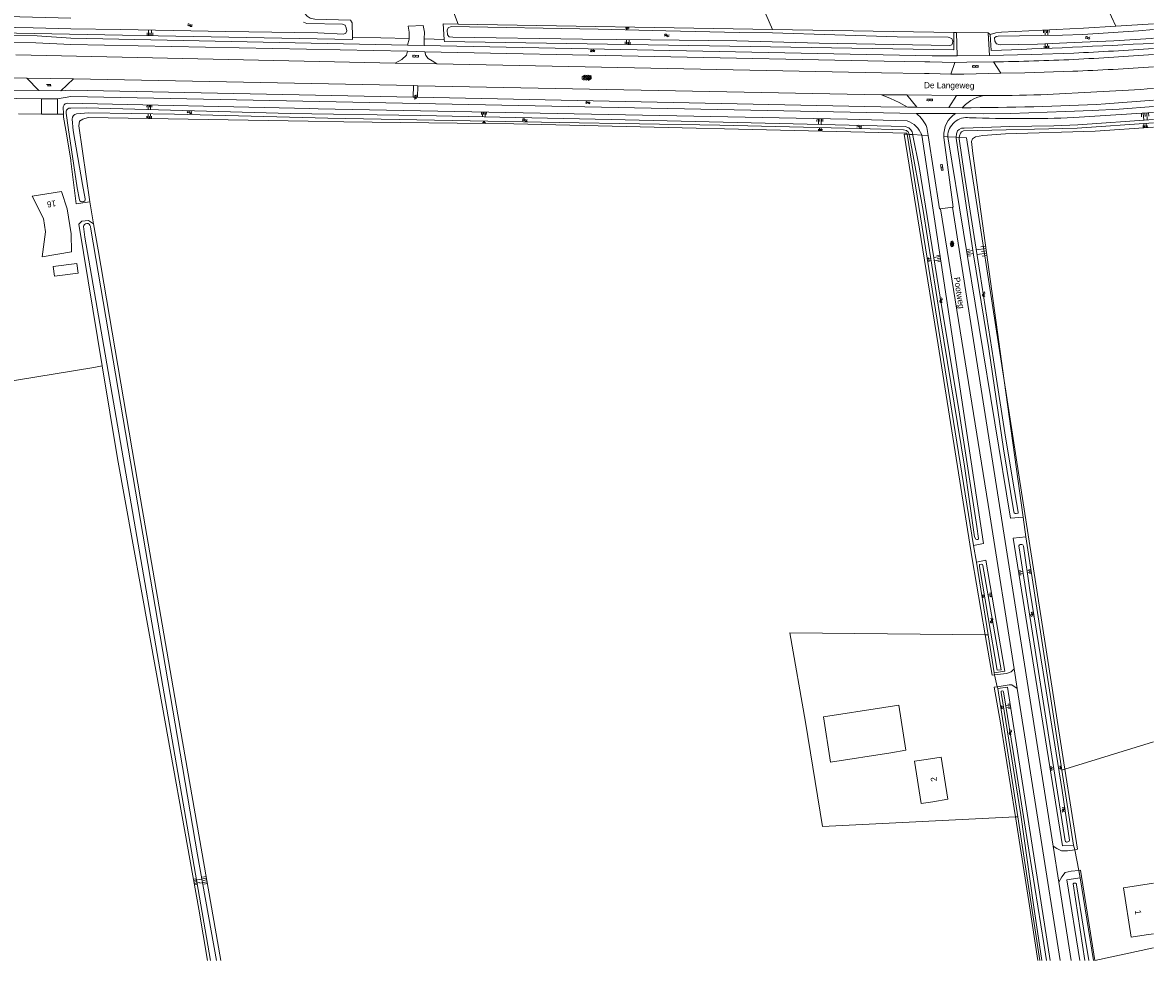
# Model space of a CAD drawing. Extents: x 99476 to 102828, y 406437 to 407931.
# Tile 150 of 162: x 102458 to 102828, y 406437 to 406744. Entities that reach past the tile are written whole.
import ezdxf

# ---------------------------------------------------------------- set-up
doc = ezdxf.new("R2010")
doc.units = 0
doc.header["$MEASUREMENT"] = 0
for name, color, linetype, lineweight in [('BG_bijgebouw', 253, 'Continuous', 0), ('BG_dakoverstek bijgebouw', 253, 'Continuous', 0), ('BG_gesloten verharding', 253, 'Continuous', 0), ('BG_heg haag', 253, 'Continuous', 0), ('BG_hek', 253, 'Continuous', 0), ('BG_hoofdgebouw', 253, 'Continuous', 13), ('BG_huisnummer', 253, 'Continuous', 0), ('BG_insteek sloot', 253, 'Continuous', 0), ('BG_kant sloot', 253, 'Continuous', 0), ('BG_kant verharding', 253, 'Continuous', 0), ('BG_kunstwerk', 253, 'Continuous', 0), ('BG_open verharding', 253, 'Continuous', 0), ('BG_raster', 253, 'Continuous', 0), ('BG_schutting', 253, 'Continuous', 0), ('BG_straatnaam', 253, 'Continuous', 0), ('BG_taludsymbool', 253, 'Continuous', 0), ('BG_vlakafsluiter', 253, 'Continuous', 0), ('BG_watersymbool', 253, 'Continuous', 0)]:
    doc.layers.add(name, color=color, linetype=linetype, lineweight=lineweight)
doc.styles.add('Style-WORKING', font='WORKING.shx')

# ---------------------------------------------------------------- blocks, each defined once
blk = doc.blocks.new('S04')
at = {"layer": 'BG_taludsymbool', "linetype": 'Continuous', "lineweight": 0}
for p, q in [((-0.5, 0), (-0.5, -0.5)), ((-0.25, 0), (-0.25, -1)), ((0, 0), (0, -0.5)), ((0.25, 0), (0.25, -1)), ((0.5, 0), (0.5, -0.5))]:
    blk.add_line(p, q, dxfattribs=at)
blk = doc.blocks.new('S01GV2')
at = {"layer": 'BG_gesloten verharding', "linetype": 'Continuous', "lineweight": 0}
for p, q in [((-0.011625, -0.500414), (0.648313, 0.582897)), ((0.006945, 0.298967), (0.268018, 0.727007)), ((0.618374, -0.705844), (0.009489, 0.408468)), ((0.63697, 0.094645), (0.291267, 0.726467)), ((0.172792, -0.724773), (-0.009122, -0.392669)), ((0.31767, -0.728139), (0.629741, -0.216538))]:
    blk.add_line(p, q, dxfattribs=at)
blk = doc.blocks.new('S01GV4')
at = {"layer": 'BG_gesloten verharding', "linetype": 'Continuous', "lineweight": 0}
for p, q in [((0, 0.278304), (0.9421, 0.823239)), ((0, -0.181671), (1.741927, 0.823239)), ((0, 0.098949), (1.593645, -0.823239)), ((0.117, -0.579), (1.53, 0.238)), ((0.163, 0.466), (2.296, -0.767)), ((0.531, -0.801), (3.134, 0.701)), ((0.567, 0.694), (2.709, -0.545)), ((1.118159, 0.823239), (3.097745, -0.32208)), ((1.293565, -0.823239), (3.161206, 0.256049)), ((1.529745, 0.23842), (2.542019, 0.823239)), ((1.91699, 0.823239), (3.161206, 0.104286)), ((2.715943, 0.823239), (3.161206, 0.565645)), ((0, -0.363991), (0.793486, -0.823239)), ((2.092105, -0.823239), (3.161206, -0.205903))]:
    blk.add_line(p, q, dxfattribs=at)
blk = doc.blocks.new('S01GV6')
at = {"layer": 'BG_gesloten verharding', "linetype": 'Continuous', "lineweight": 0}
for p, q in [((0, 0.018), (0.97, 0.579)), ((0.02, 0.104), (1.242, -0.604)), ((0.164, -0.349), (1.58, 0.468)), ((0.296, 0.406), (1.735, -0.426)), ((0.584, -0.569), (1.922, 0.204)), ((0.814, 0.569), (1.985, -0.109)), ((1.364, -0.58), (1.906, -0.267))]:
    blk.add_line(p, q, dxfattribs=at)
blk = doc.blocks.new('WATERS')
at = {"layer": 'BG_watersymbool', "linetype": 'Continuous', "lineweight": 0}
for centre, start, end in [((-0.375, 0.25), 28.07249, 151.92751), ((-0.375, -0.2), 28.07249, 151.92751), ((0.375, 0.65), 208.07249, 331.92751), ((0.375, 0.2), 208.07249, 331.92751)]:
    blk.add_arc(centre, 0.425, start, end, dxfattribs=at)
blk = doc.blocks.new('S02OV6')
at = {"layer": 'BG_open verharding', "linetype": 'Continuous', "lineweight": 0}
for p, q in [((0, 0.20784), (1.371449, 0.20784)), ((0.085505, 0.20784), (0.085505, 0.268177)), ((0.485, -0.192), (0.486, 0.207)), ((0.885505, 0.20784), (0.885505, 0.31106)), ((1.285, -0.193), (1.285, 0.207)), ((0.268333, -0.19216), (1.549656, -0.19216)), ((0.885505, -0.32925), (0.885505, -0.19216))]:
    blk.add_line(p, q, dxfattribs=at)
blk = doc.blocks.new('S02OV2')
at = {"layer": 'BG_open verharding', "linetype": 'Continuous', "lineweight": 0}
for p, q in [((0.052866, 0.482148), (0.183301, 0.482148)), ((0.183301, -1.01785), (0.183301, 0.982147)), ((0.183301, 0.895191), (0.705039, 0.895191)), ((0.705039, -1.01785), (0.705039, 0.982147)), ((0.705039, 0.43867), (0.835473, 0.43867)), ((0.052866, -0.517416), (0.183301, -0.517416)), ((0.183301, -0.017851), (0.705039, -0.017851)), ((0.183301, -0.930894), (0.705039, -0.930894)), ((0.705039, -0.473938), (0.835473, -0.473938))]:
    blk.add_line(p, q, dxfattribs=at)

msp = doc.modelspace()

# ---------------------------------------------------------------- linework, layer by layer
at = {"layer": 'BG_bijgebouw', "linetype": 'Continuous', "lineweight": 0, "flags": 128}
for points in [[(102739.92, 406520), (102720.184, 406516.924), (102722.494, 406502.114), (102742.23, 406505.19)], [(102742.23, 406505.19), (102747.17, 406505.962), (102744.861, 406520.772), (102739.92, 406520)]]:
    msp.add_lwpolyline(points, dxfattribs=at)
at = {"layer": 'BG_dakoverstek bijgebouw', "linetype": 'Continuous', "lineweight": 0, "flags": 128}
msp.add_lwpolyline([(102475.924, 406662.339), (102468.199, 406661.291), (102467.766, 406664.481), (102475.491, 406665.528), (102475.924, 406662.339)], dxfattribs=at)
at = {"layer": 'BG_heg haag', "linetype": 'Continuous', "lineweight": 0}
for p, q in [((102565.796, 406739.695), (102584.414, 406739.242)), ((102589.338, 406739.09), (102595.928, 406738.925))]:
    msp.add_line(p, q, dxfattribs=at)
at = {"layer": 'BG_heg haag', "linetype": 'Continuous', "lineweight": 0, "flags": 128}
msp.add_lwpolyline([(102809.093, 406437.124), (102828.314, 406441.266929)], dxfattribs=at)
at = {"layer": 'BG_hek', "linetype": 'Continuous', "lineweight": 0}
for p, q in [((102816.032, 406743.254), (102806.361, 406763.927)), ((102456.35, 406714.561), (102463.889, 406714.471)), ((102469.101, 406714.376), (102471.106, 406714.382))]:
    msp.add_line(p, q, dxfattribs=at)
at = {"layer": 'BG_hoofdgebouw', "linetype": 'Continuous', "lineweight": 13, "flags": 128}
for points in [[(102464.518, 406680.198), (102460.896, 406687.577), (102470.469, 406689.043), (102472.299, 406683.454), (102473.651, 406675.186), (102473.715, 406669.286), (102464.154, 406667.722), (102465.171, 406675.889), (102464.518, 406680.198)], [(102755.99, 406489.13), (102760.93, 406489.9), (102758.762, 406503.74), (102753.82, 406502.97)], [(102753.82, 406502.97), (102750.071, 406502.386), (102752.236, 406488.545), (102755.99, 406489.13)], [(102823.481, 406461.71), (102818.54, 406460.95), (102821.03, 406444.72), (102825.972, 406445.469)], [(102828.314, 406462.448017), (102823.481, 406461.71)], [(102825.972, 406445.469), (102828.314, 406445.826868)]]:
    msp.add_lwpolyline(points, dxfattribs=at)
at = {"layer": 'BG_insteek sloot', "linetype": 'Continuous', "lineweight": 0}
for p, q in [((102565.701, 406744.392), (102565.796, 406739.695)), ((102600.51, 406743.964), (102703.466, 406742.188)), ((102703.466, 406742.188), (102762.962, 406741.161)), ((102762.96, 406735.468), (102762.962, 406741.161)), ((102774.78, 406740.481), (102775.18, 406735.311)), ((102471.042, 406716.843), (102471.106, 406714.382)), ((102551.76, 406716.331), (102472.321, 406718.024)), ((102554.551, 406716.211), (102551.76, 406716.331)), ((102471.106, 406714.382), (102471.13, 406713.442)), ((102479.254, 406713.311), (102551.311, 406712.151)), ((102769.402, 406573.042), (102747.618, 406707.825)), ((102752.409, 406707.661), (102752.429, 406707.532)), ((102760.934, 406707.012), (102760.908, 406707.171)), ((102769.168, 406701.519), (102779.434, 406627.105)), ((102473.56, 406698.979), (102473.559, 406699.467)), ((102482.467, 406669.94), (102480.954, 406678.448)), ((102779.434, 406627.105), (102785.601, 406582.402)), ((102786.502, 406575.901), (102798.364, 406499.455)), ((102770.342, 406567.651), (102774.145, 406543.75)), ((102774.145, 406543.75), (102776.111, 406531.392)), ((102783.856, 406484.18), (102777.351, 406526.252)), ((102780.452, 406526.682), (102794.497398, 406437.124)), ((102798.364, 406499.455), (102802.18, 406474.859)), ((102791.1319, 406437.124), (102783.856, 406484.18)), ((102804.351, 406464.2), (102808.637959, 406437.124))]:
    msp.add_line(p, q, dxfattribs=at)
at = {"layer": 'BG_insteek sloot', "linetype": 'Continuous', "lineweight": 0, "flags": 128}
for points in [[(102537.419, 406777.789), (102550.252, 406747.405), (102550.999, 406746.485), (102552.012, 406745.908), (102553.445, 406745.589), (102565.167, 406745.214), (102565.701, 406744.392)], [(102565.796, 406739.695), (102565.811, 406738.931), (102426.621, 406741.491)], [(102595.928, 406738.925), (102595.52, 406744.05), (102600.51, 406743.964)], [(102816.032, 406743.254), (102805.362, 406742.566), (102778.484, 406741.296), (102776.679, 406741.071), (102774.78, 406740.481)], [(102828.314, 406744.04622), (102816.032, 406743.254)], [(102762.96, 406735.468), (102595.981, 406738.262), (102595.928, 406738.925)], [(102471.042, 406716.843), (102471.363, 406717.463), (102471.689, 406717.76), (102472.321, 406718.024)], [(102554.551, 406716.211), (102728.091, 406712.752), (102747.651, 406712.241)], [(102802.246, 406713.311), (102824.67, 406714.74), (102828.314, 406715.015812)], [(102471.13, 406713.442), (102471.928, 406709.218), (102473.559, 406699.467)], [(102479.254, 406713.311), (102477.502, 406712.825), (102476.403, 406712.097), (102476.105, 406710.575), (102479.783, 406685.74)], [(102551.311, 406712.151), (102562.961, 406711.945), (102618.67, 406711.255)], [(102747.618, 406707.825), (102747.551, 406708.242), (102618.67, 406711.255)], [(102752.429, 406707.532), (102772.6, 406573.731), (102769.402, 406573.042)], [(102828.314, 406710.189893), (102809.231, 406708.896), (102779.798, 406708.004), (102772.435, 406707.456), (102769.985, 406706.975), (102769.077, 406706.33), (102768.658, 406705.429), (102769.168, 406701.519)], [(102785.601, 406582.402), (102781.44, 406582.07), (102760.934, 406707.012)], [(102479.783, 406685.74), (102475.258, 406685.043), (102473.56, 406698.979)], [(102480.954, 406678.448), (102479.324, 406679.601), (102477.121, 406679.341), (102476.105, 406678.421), (102483.76, 406631.985)], [(102522.734186, 406437.124), (102508.59, 406517.566), (102496.383, 406588.378), (102482.467, 406669.94)], [(102483.76, 406631.985), (102488.779, 406601.535), (102501.625, 406531.012), (102515.45, 406453.894), (102518.355563, 406437.124)], [(102802.18, 406474.859), (102798.481, 406474.639), (102782.332, 406575.491), (102786.502, 406575.901)], [(102779.661, 406531.912), (102773.391, 406568.22), (102770.342, 406567.651)], [(102804.186475, 406437.124), (102799.922, 406463.47), (102804.351, 406464.2)]]:
    msp.add_lwpolyline(points, dxfattribs=at)
at = {"layer": 'BG_insteek sloot', "linetype": 'Continuous', "lineweight": 0}
for centre, radius, start, end in [((102699.815102, 409016.227655), 2282.1614, 271.89245, 273.227791), ((102784.407036, 407151.878791), 438.930445, 267.868651, 272.32925)]:
    msp.add_arc(centre, radius, start, end, dxfattribs=at)
at = {"layer": 'BG_insteek sloot', "linetype": 'Continuous', "lineweight": 0, "extrusion": (0, 0, -1)}
for centre, radius, start, end in [((-102744.780084, 406704.497048), 8.258993, 110.34126, 157.474671), ((-102767.201512, 406707.018664), 6.295355, 1.386588, 98.049117)]:
    msp.add_arc(centre, radius, start, end, dxfattribs=at)
at = {"layer": 'BG_kant sloot', "linetype": 'Continuous', "lineweight": 0}
for p, q in [((102473.548, 406716.441), (102478.765, 406716.464)), ((102479.313, 406714.841), (102475.42, 406714.531))]:
    msp.add_line(p, q, dxfattribs=at)
at = {"layer": 'BG_kant sloot', "linetype": 'Continuous', "lineweight": 0, "flags": 128}
for points in [[(102473.518, 406745.893), (102452.659, 406746.453), (102434.931, 406746.674), (102426.7, 406746.063), (102426.387, 406745.709), (102426.51, 406743.57), (102427.028, 406743.491), (102443.643, 406743.009), (102461.138, 406742.752), (102473.521, 406742.371)], [(102473.521, 406742.371), (102489.758, 406742.153), (102524.314, 406741.485), (102554.446, 406741.043), (102562.939, 406740.643), (102563.688, 406741.008), (102563.978, 406741.682), (102563.807, 406742.681), (102563.447, 406743.563), (102562.519, 406743.913), (102550.881, 406744.17), (102549.817, 406744.558)], [(102744.338, 406739.728), (102761.096, 406739.639), (102762.243, 406739.258), (102762.559, 406738.306), (102762.5, 406737.652), (102762.215, 406737.112), (102761.617, 406736.927), (102718.792, 406737.715), (102691.824, 406738.452), (102663.46, 406738.816), (102641.207, 406739.037), (102598.718, 406739.606), (102597.558, 406739.753), (102596.932, 406740.446), (102596.887, 406741.904), (102597.194, 406742.762), (102598.205, 406743.167), (102646.322, 406742.295), (102668.557, 406741.707), (102692.544, 406741.224), (102703.495, 406741.04), (102744.338, 406739.728)], [(102828.314, 406742.152583), (102823.399, 406741.756), (102805.143, 406740.55), (102798.58, 406740.355), (102777.395, 406739.955), (102776.768, 406739.9), (102776.28, 406739.408), (102776.353, 406738.385), (102776.935, 406737.439), (102778.07, 406737.19), (102790.349, 406737.388), (102802.304, 406737.874), (102815.326, 406738.504), (102827.557, 406739.247), (102828.314, 406739.309388)], [(102476.322, 406686.3), (102475.627, 406690.312), (102472.634, 406710.025), (102471.967, 406714.712)], [(102749.441, 406707.714), (102749.241, 406708.61), (102748.829, 406709.263), (102748.16, 406709.941), (102746.958, 406710.383), (102650.646, 406712.651), (102588.132, 406713.986), (102545.416, 406714.667), (102478.765, 406716.464)], [(102479.313, 406714.841), (102507.536, 406714.444), (102557.719, 406713.122), (102633.514, 406711.742), (102686.186, 406710.839), (102731.847, 406709.735), (102746.441, 406709.306), (102747.378, 406709.04), (102747.641, 406708.855), (102747.924, 406708.602), (102748.137, 406708.058), (102748.216, 406707.789)], [(102473.976, 406712.784), (102474.326, 406709.071), (102477.387, 406691.399), (102478.256, 406686.715)], [(102828.314, 406712.651872), (102803.558, 406710.943), (102795.677, 406710.633), (102781.265, 406710.351), (102766.291, 406709.878), (102765.406, 406709.792), (102764.648, 406709.439), (102764.103, 406708.923), (102763.751, 406707.999), (102763.709, 406706.843)], [(102764.675, 406706.784), (102764.721, 406707.321), (102765.119, 406708.223), (102765.454, 406708.652), (102766.126, 406708.988), (102803.295, 406709.863), (102828.314, 406711.590073)], [(102748.216, 406707.789), (102748.349, 406707.335), (102752.853, 406682.868), (102758.583, 406646.98), (102766.379, 406599.127), (102769.736, 406575.876), (102770.078, 406575.192), (102770.442, 406575.024), (102770.836, 406575.075), (102770.978, 406575.354), (102770.441, 406579.341), (102764.502, 406617.521), (102758.452, 406654.481), (102751.54, 406697.193), (102749.514, 406707.384), (102749.441, 406707.714)], [(102763.709, 406706.843), (102763.7, 406706.608), (102769.411, 406668.365), (102774.343, 406637.509), (102779.167, 406604.728), (102782.592, 406584.109), (102782.688, 406583.805), (102783.002, 406583.59), (102783.397, 406583.53), (102783.956, 406583.683), (102784.017, 406583.974), (102782.221, 406594.151), (102779.651, 406609.972), (102775.917, 406633.902), (102771.591, 406661.915), (102766.334, 406695.092), (102764.64, 406706.369), (102764.675, 406706.784)], [(102519.291421, 406437.124), (102478.121, 406674.084), (102477.679, 406677.593)], [(102479.926, 406677.641), (102480.088, 406676.752), (102515.084, 406471.699), (102521.216154, 406437.124)], [(102792.201, 406531.599), (102787.794, 406558.48), (102785.752, 406572.823), (102785.56, 406573.305), (102785.153, 406573.402), (102784.653, 406573.425), (102784.4, 406573.27), (102784.245, 406572.957), (102790.621, 406531.809), (102799.385, 406476.347), (102799.545, 406476.029), (102799.89, 406475.893), (102800.311, 406476.013), (102800.693, 406476.213), (102800.833, 406476.508), (102798.408, 406492.745), (102792.201, 406531.599)], [(102774.197, 406549.47), (102771.281, 406566.197), (102771.357, 406566.851), (102771.925, 406567.001), (102772.285, 406566.883), (102772.465, 406566.533), (102778.376, 406532.373), (102777.076, 406532.226), (102774.197, 406549.47)], [(102791.806649, 406437.124), (102789.04, 406455.302), (102784.899, 406484.832), (102778.439, 406524.86), (102778.429, 406525.158), (102778.478, 406525.362), (102778.836, 406525.443), (102779.073, 406525.397), (102779.18, 406525.124), (102783.066, 406501.521), (102787.442, 406473.291), (102792.424, 406442.705), (102793.293551, 406437.124)], [(102805.38, 406447.64), (102803.168, 406461.836), (102803.069, 406462.209), (102802.8, 406462.435), (102802.235, 406462.435), (102801.973, 406462.196), (102805.885455, 406437.124)], [(102807.125758, 406437.124), (102805.38, 406447.64)]]:
    msp.add_lwpolyline(points, dxfattribs=at)
at = {"layer": 'BG_kant sloot', "linetype": 'Continuous', "lineweight": 0, "extrusion": (0, 0, -1)}
for centre, radius, start, end in [((-102473.43024, 406714.961346), 1.484333, 350.32932, 94.550359), ((-102477.260746, 406686.639172), 0.998139, 175.643058, 340.135059), ((-102478.8053, 406677.485928), 1.131378, 5.430528, 172.12196)]:
    msp.add_arc(centre, radius, start, end, dxfattribs=at)
at = {"layer": 'BG_kant sloot', "linetype": 'Continuous', "lineweight": 0}
msp.add_arc((102475.60836, 406712.905033), 1.636841, 96.607974, 184.24049, dxfattribs=at)
at = {"layer": 'BG_kant verharding', "linetype": 'Continuous', "lineweight": 0}
for p, q in [((102763.983, 406733.497), (102763.835, 406741.228)), ((102774.596, 406733.626), (102774.21, 406741.037)), ((102423.274, 406740.582), (102462.489, 406740.071)), ((102424.567, 406738.323), (102462.013, 406737.812)), ((102462.013, 406737.812), (102473.525, 406737.261)), ((102473.524, 406739.299), (102462.489, 406740.071)), ((102583.858, 406737.057), (102473.524, 406739.299)), ((102583.858, 406735.018), (102473.525, 406737.261)), ((102589.318, 406736.946), (102583.858, 406737.057)), ((102579.812, 406731.162), (102455.478, 406733.876)), ((102583.858, 406735.018), (102589.558, 406734.901)), ((102763.983, 406733.497), (102774.596, 406733.626)), ((102579.812, 406731.162), (102593.485, 406730.887)), ((102753.42, 406731.592), (102755.022, 406731.56)), ((102761.95, 406727.561), (102763.262, 406731.392)), ((102778.36, 406727.826), (102775.941, 406731.553)), ((102425.038, 406726.8), (102459.092, 406726.199)), ((102459.092, 406726.199), (102474.415, 406725.983)), ((102459.092, 406726.199), (102462.999, 406722.123)), ((102470.238, 406722.013), (102474.415, 406725.983)), ((102585.806, 406723.787), (102474.415, 406725.983)), ((102753.281, 406727.712), (102754.864, 406727.712)), ((102424.922, 406722.557), (102462.999, 406722.123)), ((102462.999, 406722.123), (102470.238, 406722.013)), ((102473.539, 406722.278), (102470.238, 406722.013)), ((102585.727, 406719.98), (102473.539, 406722.278)), ((102585.727, 406719.98), (102585.806, 406723.787)), ((102587.209, 406723.759), (102585.806, 406723.787)), ((102587.192, 406719.95), (102587.209, 406723.759)), ((102739.242, 406720.761), (102587.209, 406723.759)), ((102463.952, 406719.467), (102469.19, 406719.413)), ((102473.541, 406720.259), (102469.19, 406719.413)), ((102750.681, 406714.602), (102473.541, 406720.259)), ((102587.192, 406719.95), (102585.727, 406719.98)), ((102739.242, 406720.761), (102747.494, 406720.704)), ((102750.794, 406716.68), (102747.494, 406720.704)), ((102747.494, 406720.704), (102763.824, 406720.59)), ((102763.824, 406720.59), (102761.325, 406716.574)), ((102763.824, 406720.59), (102772.657, 406720.529)), ((102811.89, 406721.83), (102791.456, 406720.781)), ((102747.712, 406716.711), (102750.794, 406716.68)), ((102750.794, 406716.68), (102761.325, 406716.574)), ((102761.325, 406716.574), (102765.661, 406716.53)), ((102463.889, 406714.471), (102469.101, 406714.376)), ((102750.681, 406714.602), (102763.429, 406714.619)), ((102754.517, 406707.404), (102754.111, 406710.003)), ((102759.608, 406707.093), (102759.629, 406706.732)), ((102758.562, 406683.442), (102762.481, 406683.921)), ((102762.481, 406683.921), (102795.441, 406474.535)), ((102783.677, 406526.185), (102782.663, 406532.64)), ((102795.441, 406474.535), (102797.315, 406462.754)), ((102797.315, 406462.754), (102801.391155, 406437.124))]:
    msp.add_line(p, q, dxfattribs=at)
at = {"layer": 'BG_kant verharding', "linetype": 'Continuous', "lineweight": 0, "flags": 128}
for points in [[(102584.414, 406739.242), (102584.404, 406741.243), (102584.131, 406743.213)], [(102589.338, 406739.09), (102589.454, 406741.262), (102589.014, 406743.433)], [(102583.858, 406737.057), (102584.415, 406739.034), (102584.414, 406739.242)], [(102589.318, 406736.946), (102589.328, 406738.908), (102589.338, 406739.09)], [(102589.318, 406736.946), (102755.769, 406733.538), (102763.983, 406733.497)], [(102579.812, 406731.162), (102581.953, 406732.331), (102583.49, 406733.745), (102583.858, 406735.018)], [(102589.558, 406734.901), (102589.85, 406733.664), (102590.588, 406732.632), (102591.9, 406731.883), (102593.485, 406730.887)], [(102589.558, 406734.901), (102740.081, 406731.821), (102753.42, 406731.592)], [(102802.197, 406734.422), (102788.399, 406733.949), (102774.596, 406733.626)], [(102753.281, 406727.712), (102739.231, 406727.952), (102593.485, 406730.887)], [(102755.022, 406731.56), (102759.141, 406731.441), (102763.262, 406731.392)], [(102775.941, 406731.553), (102767.15, 406731.411), (102763.262, 406731.392)], [(102761.95, 406727.561), (102758.406, 406727.611), (102754.864, 406727.712)], [(102778.36, 406727.826), (102766.214, 406727.569), (102761.95, 406727.561)], [(102801.865, 406728.462), (102786.173, 406727.998), (102778.36, 406727.826)], [(102312.116, 406721.132), (102318.479, 406721.402), (102326.622, 406721.442), (102333.87, 406721.431), (102423.486, 406720.035), (102463.952, 406719.467)], [(102463.952, 406719.467), (102463.914, 406716.471), (102463.889, 406714.471)], [(102469.101, 406714.376), (102469.136, 406716.375), (102469.19, 406719.413)], [(102747.712, 406716.711), (102738.972, 406716.841), (102587.192, 406719.95)], [(102812.59, 406717.76), (102828.314, 406719.016409)], [(102763.429, 406714.619), (102772.473, 406714.571), (102781.516, 406714.66), (102799.54, 406715.26), (102808.296, 406715.591), (102817.046, 406716.06), (102828.314, 406716.88141)], [(102758.562, 406683.442), (102758.262, 406683.442), (102754.517, 406707.404)], [(102759.629, 406706.732), (102762.69, 406683.95), (102762.481, 406683.921)], [(102782.663, 406532.64), (102774.731, 406583.12), (102758.562, 406683.442)], [(102782.663, 406532.64), (102781.726, 406531.709), (102780.178, 406531.165), (102776.25, 406530.65)], [(102777.133, 406526.789), (102781.052, 406527.405), (102781.931, 406527.448), (102783.677, 406526.185)], [(102797.709377, 406437.124), (102791.052, 406479.246), (102783.677, 406526.185)], [(102795.441, 406474.535), (102796.694, 406473.796), (102798.254, 406473.051), (102800.125, 406473.011), (102802.536, 406473.393)], [(102797.315, 406462.754), (102798.316, 406464.506), (102799.416, 406465.893), (102801.411, 406466.374), (102803.837, 406466.587)]]:
    msp.add_lwpolyline(points, dxfattribs=at)
at = {"layer": 'BG_kant verharding', "linetype": 'Continuous', "lineweight": 0, "extrusion": (0, 0, -1)}
for centre, radius, start, end in [((-102756.241462, 407723.133396), 989.778832, 265.824208, 267.338794), ((-102764.908831, 407616.403116), 888.709843, 265.908746, 267.616721), ((-102766.991593, 407594.200023), 873.524655, 265.974461, 267.053749), ((-102775.952489, 407176.009397), 455.492318, 268.049457, 270.414539)]:
    msp.add_arc(centre, radius, start, end, dxfattribs=at)
at = {"layer": 'BG_kant verharding', "linetype": 'Continuous', "lineweight": 0}
for centre, radius, start, end in [((102744.680259, 407871.373656), 1140.477766, 272.894598, 274.2054), ((102762.577013, 407607.375066), 875.924019, 270.874197, 272.597476), ((102762.987264, 407714.414347), 997.887929, 270.153518, 272.849217), ((102743.391608, 406705.586896), 11.593418, 22.390358, 51.041847), ((102768.283296, 406707.421468), 8.681512, 123.997261, 182.168326)]:
    msp.add_arc(centre, radius, start, end, dxfattribs=at)
at = {"layer": 'BG_kunstwerk', "linetype": 'Continuous', "lineweight": 0}
for p, q in [((102776.111, 406531.392), (102779.661, 406531.912)), ((102777.351, 406526.252), (102780.452, 406526.682))]:
    msp.add_line(p, q, dxfattribs=at)
at = {"layer": 'BG_raster', "linetype": 'Continuous', "lineweight": 0}
msp.add_line((102481.038, 406631.397), (102410.085, 406619.753), dxfattribs=at)
at = {"layer": 'BG_schutting', "linetype": 'Continuous', "lineweight": 0}
msp.add_line((102714.296, 406515.131), (102719.817, 406481.04), dxfattribs=at)
at = {"layer": 'BG_vlakafsluiter', "linetype": 'Continuous', "lineweight": 0}
for p, q in [((102584.131, 406743.213), (102589.014, 406743.433)), ((102763.835, 406741.228), (102762.962, 406741.161)), ((102763.835, 406741.228), (102774.21, 406741.037)), ((102774.21, 406741.037), (102774.78, 406740.481)), ((102747.618, 406707.825), (102748.216, 406707.789)), ((102748.216, 406707.789), (102749.441, 406707.714)), ((102749.441, 406707.714), (102752.429, 406707.532)), ((102752.429, 406707.532), (102754.517, 406707.404)), ((102759.608, 406707.093), (102760.934, 406707.012)), ((102760.934, 406707.012), (102763.709, 406706.843)), ((102763.709, 406706.843), (102764.675, 406706.784)), ((102479.783, 406685.74), (102480.954, 406678.448)), ((102481.038, 406631.397), (102483.76, 406631.985)), ((102786.502, 406575.901), (102785.601, 406582.402)), ((102769.402, 406573.042), (102770.342, 406567.651)), ((102773.209, 406543.76), (102774.145, 406543.75)), ((102776.25, 406530.65), (102776.111, 406531.392)), ((102776.25, 406530.65), (102777.133, 406526.789)), ((102777.351, 406526.252), (102777.133, 406526.789)), ((102799.303, 406499.747), (102798.364, 406499.455)), ((102783.091, 406484.143), (102719.817, 406481.04)), ((102783.856, 406484.18), (102783.091, 406484.143)), ((102802.536, 406473.393), (102802.18, 406474.859)), ((102802.536, 406473.393), (102803.837, 406466.587)), ((102804.351, 406464.2), (102803.837, 406466.587))]:
    msp.add_line(p, q, dxfattribs=at)
at = {"layer": 'BG_vlakafsluiter', "linetype": 'Continuous', "lineweight": 0, "flags": 128}
for points in [[(102703.466, 406742.188), (102678.99, 406798.484), (102630.833, 406902.099), (102641.895, 406906.248)], [(102600.51, 406743.964), (102584.915, 406785.042), (102576.305, 406793.173), (102563.095, 406823.375), (102544.162, 406814.873), (102551.156, 406797.862), (102541.047, 406793.818), (102546.349, 406781.354), (102537.419, 406777.789)], [(102747.712, 406716.711), (102744.966, 406718.219), (102742.139, 406719.57), (102739.242, 406720.761)], [(102772.657, 406720.529), (102771.566, 406720.253), (102770.504, 406719.884), (102769.477, 406719.424), (102768.493, 406718.877), (102767.561, 406718.248), (102766.686, 406717.54), (102765.876, 406716.76), (102765.661, 406716.53)], [(102773.209, 406543.76), (102768.88, 406568.706), (102757.789, 406638.825), (102746.593, 406707.888), (102747.618, 406707.825)], [(102764.675, 406706.784), (102767.077, 406706.637), (102779.434, 406627.105)], [(102779.434, 406627.105), (102785.111, 406590.566), (102799.303, 406499.747)], [(102714.296, 406515.131), (102709.116, 406544.426), (102773.209, 406543.76)], [(102776.25, 406530.65), (102775.501, 406530.552), (102773.209, 406543.76)], [(102777.133, 406526.789), (102776.18, 406526.639), (102778.203, 406514.979), (102783.091, 406484.143)], [(102828.314, 406508.757328), (102799.303, 406499.747)], [(102799.303, 406499.747), (102803.4, 406473.53), (102802.536, 406473.393)], [(102783.091, 406484.143), (102787.482, 406456.446), (102790.476532, 406437.124)], [(102809.093, 406437.124), (102804.477, 406466.643), (102803.837, 406466.587)]]:
    msp.add_lwpolyline(points, dxfattribs=at)

# ---------------------------------------------------------------- block references
at = {"layer": 'BG_gesloten verharding', "linetype": 'Continuous', "lineweight": 0}
for name, p, rotation in [('S01GV2', (102644.528, 406735.5), 268.854237), ('S01GV4', (102641.014, 406726.363), 358.854237), ('S01GV2', (102643.028, 406718.513), 268.854237), ('S01GV6', (102762.225, 406672.914), 279.151396)]:
    msp.add_blockref(name, p, dxfattribs=dict(at, rotation=rotation))
at = {"layer": 'BG_open verharding', "linetype": 'Continuous', "lineweight": 0}
for name, p, rotation in [('S02OV2', (102586.569, 406733.864), 268.854237), ('S02OV2', (102769.981, 406730.514), 271.031213), ('S02OV6', (102586.489, 406719.216), 90), ('S02OV2', (102755.057, 406719.543), 269.427061), ('S02OV2', (102759.416, 406697.016), 188.859429)]:
    msp.add_blockref(name, p, dxfattribs=dict(at, rotation=rotation))
msp.add_blockref('S02OV6', (102465.554, 406723.919), dxfattribs=at)
at = {"layer": 'BG_taludsymbool', "linetype": 'Continuous', "lineweight": 0}
for p, xscale, yscale, zscale, rotation in [((102499.439, 406740.151), 1.825317, 1.825317, 1.825317, 178.932695), ((102655.896, 406743.008), 0.9841469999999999, 0.9841469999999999, 0.9841469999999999, 359.0102319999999), ((102793.206, 406741.992), 1.806001, 1.806001, 1.806001, 2.69764), ((102656.03, 406737.257), 1.617242, 1.617242, 1.617242, 179.007964), ((102793.295, 406735.982), 1.533295, 1.533295, 1.533295, 182.354831), ((102499.274, 406717.45), 1.543353, 1.543353, 1.543353, 358.774807), ((102608.911, 406715.128), 1.586323, 1.586323, 1.586323, 358.8441259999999), ((102825.549, 406714.807), 2.356656, 2.356656, 2.356656, 4.307336), ((102499.18, 406712.99), 1.557201, 1.557201, 1.557201, 179.080108), ((102608.911, 406711.376), 0.8130609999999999, 0.8130609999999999, 0.8130609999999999, 179.29529), ((102719.03, 406712.933), 1.893402, 1.893402, 1.893402, 358.819747), ((102825.656, 406710.01), 1.393243, 1.393243, 1.393243, 183.909818), ((102719.125, 406708.907), 1.146295, 1.146295, 1.146295, 178.700319), ((102767.186, 406668.92), 2.140316, 2.140316, 2.140316, 99.330294), ((102773.569, 406669.618), 3.109184, 3.109184, 3.109184, 277.8564609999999), ((102754.265, 406666.699), 1.149658, 1.149658, 1.149658, 99.159173), ((102758.506, 406667.218), 2.061982, 2.061982, 2.061982, 278.562367), ((102784.167, 406564.029), 1.454303, 1.454303, 1.454303, 99.099614), ((102788.242, 406564.686), 1.326624, 1.326624, 1.326624, 278.801984), ((102772.128, 406556.425), 0.8392870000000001, 0.8392870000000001, 0.8392870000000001, 98.979725), ((102775.342, 406556.923), 1.200291, 1.200291, 1.200291, 279.736988), ((102778.318, 406520), 0.882388, 0.882388, 0.882388, 98.80046600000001), ((102781.422, 406520.498), 1.448426, 1.448426, 1.448426, 278.896537), ((102794.428, 406499.951), 1.206218, 1.206218, 1.206218, 99.11091500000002), ((102798.22, 406500.38), 1.023118, 1.023118, 1.023118, 278.827058), ((102513.856, 406462.785), 1.904868, 1.904868, 1.904868, 100.159569), ((102518.101, 406463.475), 2.395226, 2.395226, 2.395226, 279.977494)]:
    msp.add_blockref('S04', p, dxfattribs=dict(at, xscale=xscale, yscale=yscale, zscale=zscale, rotation=rotation))
at = {"layer": 'BG_watersymbool', "linetype": 'Continuous', "lineweight": 0}
for p, rotation in [((102512.571, 406743.343), 358.567904), ((102668.854, 406739.994), 359.140628), ((102806.762, 406739.222), 2.979674), ((102512.396, 406714.828), 359.026066), ((102622.316, 406712.235), 358.45339), ((102731.915, 406710.092), 358.45339), ((102772.487, 406655.382), 279.207969), ((102758.475, 406653.42), 279.151396), ((102775.096, 406548.414), 279.377579), ((102788.34, 406550.545), 279.151396), ((102781.176, 406511.865), 278.802804), ((102798.576, 406486.456), 278.624229)]:
    msp.add_blockref('WATERS', p, dxfattribs=dict(at, rotation=rotation))

# ---------------------------------------------------------------- texts
at = {"layer": 'BG_huisnummer', "linetype": 'Continuous', "lineweight": 0, "style": 'Style-WORKING'}
for s, rotation, p in [('16', 188.680851, (102468.514, 406686.214)), ('2', 98.916037, (102757.462, 406495.884)), ('1', 278.746162, (102822.215, 406453.479))]:
    msp.add_text(s, height=2, rotation=rotation, dxfattribs=at).set_placement(p)
at = {"layer": 'BG_straatnaam', "linetype": 'Continuous', "lineweight": 0, "style": 'Style-WORKING'}
for s, rotation, p in [('De Langeweg', 359.598936, (102753.148, 406722.925)), ('Pootweg', 279.151396, (102762.893, 406660.846))]:
    msp.add_text(s, height=2, rotation=rotation, dxfattribs=at).set_placement(p)

doc.saveas('drawing.dxf')
